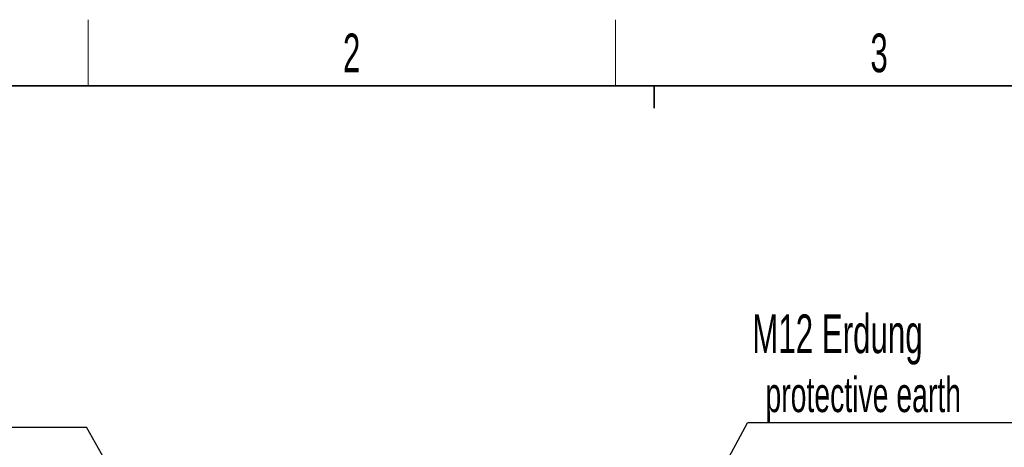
# Model space of a CAD drawing. Header units: millimetres. Extents: x 5 to 418, y 2 to 292.
# Tile 12 of 39: x 68 to 157, y 250 to 288. Entities that reach past the tile are written whole.
import ezdxf

# ---------------------------------------------------------------- set-up
doc = ezdxf.new("R2010")
doc.units = ezdxf.units.MM
doc.layers.add('SLD-0', color=7, linetype='Continuous')
doc.styles.add('SLDTEXTSTYLE0', font='TXT', dxfattribs={"width": 0.605})
doc.dimstyles.new('SLDDIMSTYLE2', dxfattribs={"dimtxt": 0.18, "dimasz": 3.302, "dimexe": 0, "dimexo": 0.0625, "dimgap": 0, "dimtad": 0, "dimtih": 1, "dimtoh": 1, "dimdec": 0, "dimrnd": 1e-09, "dimzin": 0, "dimdsep": 46, "dimtxsty": 'Standard', "dimsah": 1, "dimcen": 0.09, "dimadec": 0, "dimazin": 0, "dimtfac": 3.302, "dimtdec": 0, "dimtofl": 0, "dimtmove": 0, "dimatfit": 3, "dimfxl": 1, "dimfrac": 2, "dimtolj": 1, "dimtzin": 0, "dimarcsym": 0})

# ---------------------------------------------------------------- blocks, each defined once
blk = doc.blocks.new('SW_NOTE_0')
at = {"layer": 'SLD-0', "color": 0}
blk.add_line((30.237, 0), (0, 0), dxfattribs=at)
at = {"layer": 'SLD-0', "color": 0, "attachment_point": 1, "style": 'SLDTEXTSTYLE0'}
for s, insert, char_height in [('M12 Erdung', (0.445, 9.804), 3.5), ('protective earth', (1.636, 4.139), 3.175)]:
    blk.add_mtext(s, dxfattribs=dict(at, insert=insert, char_height=char_height))
blk = doc.blocks.new('SW_NOTE_0_1')
at = {"layer": 'SLD-0', "color": 0}
blk.add_line((-30.44, 0), (0, 0), dxfattribs=at)
at = {"layer": 'SLD-0', "color": 0, "attachment_point": 1, "style": 'SLDTEXTSTYLE0'}
for s, insert, char_height in [('M12 Erdung', (-30.88, 9.838), 3.5), ('protective earth', (-29.689, 4.173), 3.175)]:
    blk.add_mtext(s, dxfattribs=dict(at, insert=insert, char_height=char_height))

msp = doc.modelspace()

# ---------------------------------------------------------------- linework, layer by layer
at = {"layer": 'SLD-0', "lineweight": 18}
for p, q in [((73.75, 282.5), (73.75, 288.5)), ((121.5, 282.5), (121.5, 288.5))]:
    msp.add_line(p, q, dxfattribs=at)
at = {"layer": 'SLD-0', "lineweight": 35}
msp.add_line((408, 282.5), (26, 282.5), dxfattribs=at)
at = {"layer": 'SLD-0'}
for p, q in [((125, 280.5), (125, 282.5)), ((125, 282.5), (125, 280.5))]:
    msp.add_line(p, q, dxfattribs=at)

# ---------------------------------------------------------------- block references
for name, p in [('SW_NOTE_0', (133.4249, 252.0105)), ('SW_NOTE_0_1', (73.5874, 251.6049))]:
    msp.add_blockref(name, p, dxfattribs=at)

# ---------------------------------------------------------------- texts
at = {"layer": 'SLD-0', "char_height": 3.5, "attachment_point": 2, "style": 'SLDTEXTSTYLE0'}
for s, insert in [('2', (97.6027, 287.243)), ('3', (145.3527, 287.243))]:
    msp.add_mtext(s, dxfattribs=dict(at, insert=insert))

# ---------------------------------------------------------------- leaders
at = {"layer": 'SLD-0'}
for points in [[(79.1903, 241.6984), (73.5874, 251.6049)], [(127.9124, 241.721), (133.4249, 252.0105)]]:
    msp.add_leader(points, dimstyle='SLDDIMSTYLE2', dxfattribs=at)

doc.saveas('drawing.dxf')
